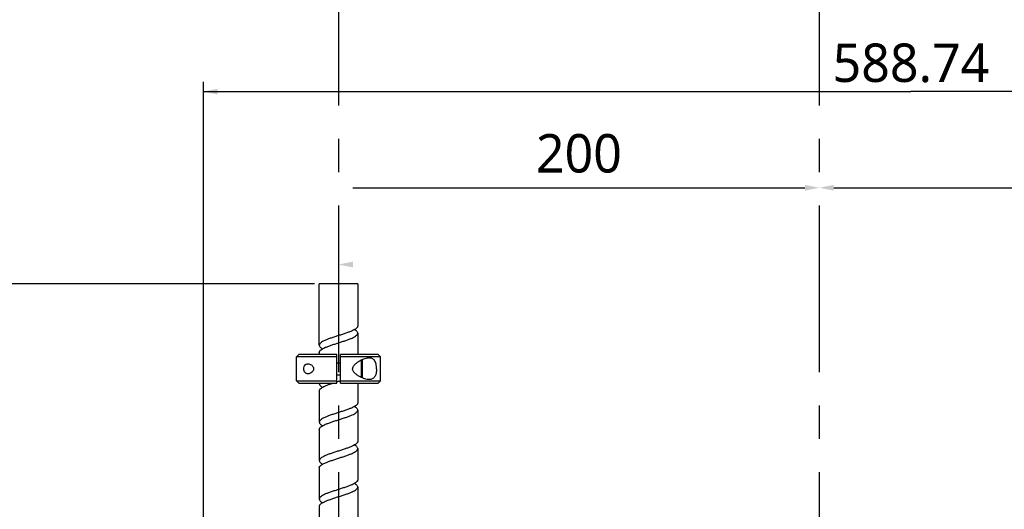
# Model space of a CAD drawing. Header units: millimetres. Extents: x 16 to 3344, y 34 to 2360.
# Tile 19 of 127: x 607 to 1017, y 1054 to 1258. Entities that reach past the tile are written whole.
import ezdxf

# ---------------------------------------------------------------- set-up
doc = ezdxf.new("R2010")
doc.units = ezdxf.units.MM
doc.header["$LTSCALE"] = 185.02
doc.linetypes.add('CENTER', pattern=[0.6, 0.375, -0.075, 0.075, -0.075])
doc.layers.get('0').update_dxf_attribs({"linetype": 'CONTINUOUS'})
for name, color, linetype in [('BASE_ASM_PBL3', 7, 'CONTINUOUS'), ('DEFAULT_1', 7, 'CENTER'), ('FRONT_VIEW_VBL2', 7, 'CONTINUOUS'), ('SCREW_ASM_PBL15', 7, 'CONTINUOUS'), ('TOP_ASM_PBL10', 7, 'CONTINUOUS')]:
    doc.layers.add(name, color=color, linetype=linetype)
doc.styles.get("Standard").update_dxf_attribs({"font": 'malgun.ttf'})
doc.dimstyles.new('DIMSTYLE_9', dxfattribs={"dimtxt": 16, "dimasz": 6, "dimexe": 1, "dimexo": 0.5, "dimgap": 1, "dimtad": 1, "dimdsep": 46, "dimtxsty": 'Standard', "dimblk": '_FILLED', "dimblk1": '_FILLED', "dimblk2": '_FILLED', "dimcen": 0.09, "dimclrt": 134, "dimazin": 2, "dimtp": 0.8, "dimtm": 0.8, "dimtfac": 1, "dimtofl": 0, "dimtmove": 0, "dimatfit": 3, "dimldrblk": '_FILLED', "dimfxl": 1, "dimtolj": 1, "dimarcsym": 0})

# ---------------------------------------------------------------- blocks, each defined once
blk = doc.blocks.new('_FILLED')
at = {"color": 0, "linetype": 'ByBlock'}
blk.add_solid([(0, 0), (-1, 0.2), (-1, -0.2)], dxfattribs=at)
blk = doc.blocks.new('*D27')
at = {"color": 134, "transparency": 16777216}
for p, q in [((860.41, 1115.87), (650.17, 1115.87)), ((654.17, 1115.87), (654.17, 731.97)), ((654.17, 348.07), (654.17, 731.97)), ((1193.91, 348.07), (650.17, 348.07))]:
    blk.add_line(p, q, dxfattribs=at)
at = {"color": 134, "transparency": 16777216, "xscale": 6, "yscale": 6, "zscale": 6}
for p, rotation in [((654.17, 1115.87), 90), ((654.17, 348.07), 270)]:
    blk.add_blockref('_FILLED', p, dxfattribs=dict(at, rotation=rotation))
at = {"color": 134, "transparency": 16777216, "insert": (634.17, 731.97), "char_height": 16, "width": 53.9259, "attachment_point": 2, "rotation": 90, "line_spacing_factor": 0.9}
blk.add_mtext('767.8', dxfattribs=at)
blk = doc.blocks.new('*D28')
at = {"color": 134, "transparency": 16777216}
for p, q in [((814.17, 761.37), (814.17, 1199.87)), ((1402.91, 431.57), (1402.91, 1199.87)), ((814.17, 1195.87), (1108.54, 1195.87)), ((1402.91, 1195.87), (1108.54, 1195.87))]:
    blk.add_line(p, q, dxfattribs=at)
at = {"color": 134, "transparency": 16777216, "xscale": 6, "yscale": 6, "zscale": 6, "rotation": 180}
blk.add_blockref('_FILLED', (814.17, 1195.87), dxfattribs=at)
at = {"color": 134, "transparency": 16777216, "xscale": 6, "yscale": 6, "zscale": 6}
blk.add_blockref('_FILLED', (1402.91, 1195.87), dxfattribs=at)
at = {"color": 134, "transparency": 16777216, "insert": (1108.54, 1215.87), "char_height": 16, "width": 66.1926, "attachment_point": 2, "line_spacing_factor": 0.9}
blk.add_mtext('588.74', dxfattribs=at)
blk = doc.blocks.new('SCREW_ASM_PBL15', base_point=(870.41, 843.37))
at = {"layer": 'SCREW_ASM_PBL15', "color": 7}
for p, q in [((862.41, 1090.37), (862.41, 1115.87)), ((878.41, 1115.87), (862.41, 1115.87)), ((878.41, 1115.87), (878.41, 1098.37)), ((878.41, 1095.37), (878.41, 1086.57)), ((853.91, 1086.57), (852.91, 1085.57)), ((852.91, 1075.57), (852.91, 1085.57)), ((862.41, 1085.57), (852.91, 1085.57)), ((869.66, 1086.57), (853.91, 1086.57)), ((869.66, 1085.57), (862.4, 1085.57)), ((862.41, 1087.37), (862.41, 1086.57)), ((868.18, 1085.57), (862.41, 1085.57)), ((869.66, 1085.57), (868.18, 1085.57)), ((869.66, 1074.57), (869.66, 1086.57)), ((871.16, 1074.57), (871.16, 1086.57)), ((886.91, 1086.57), (871.16, 1086.57)), ((878.41, 1085.57), (871.16, 1085.57)), ((887.91, 1085.57), (878.41, 1085.57)), ((886.91, 1086.57), (887.91, 1085.57)), ((887.91, 1075.57), (887.91, 1085.57)), ((869.66, 1083.07), (871.16, 1083.07)), ((879.91, 1076.97), (879.91, 1084.17)), ((880.41, 1076.82), (880.41, 1084.32)), ((869.66, 1078.07), (871.16, 1078.07)), ((853.91, 1074.57), (852.91, 1075.57)), ((852.91, 1075.57), (862.41, 1075.57)), ((853.91, 1074.57), (869.66, 1074.57)), ((862.4, 1075.57), (869.66, 1075.57)), ((862.41, 1074.57), (862.41, 1074.37)), ((871.14, 1075.6), (871.16, 1075.61)), ((871.16, 1075.57), (878.41, 1075.57)), ((871.16, 1074.57), (886.91, 1074.57)), ((878.41, 1075.57), (887.91, 1075.57)), ((878.41, 1074.57), (878.41, 1066.37)), ((886.91, 1074.57), (887.91, 1075.57)), ((862.41, 1071.37), (862.41, 1058.37)), ((878.41, 1063.37), (878.41, 1050.37)), ((862.41, 1055.37), (862.41, 1042.37)), ((878.41, 1047.37), (878.41, 1034.37)), ((862.41, 1039.37), (862.41, 1026.37)), ((878.41, 1031.37), (878.41, 1018.37)), ((862.41, 1023.37), (862.41, 1010.37))]:
    blk.add_line(p, q, dxfattribs=at)
for points in [[(876.96, 1096.66), (876.96, 1096.65), (876.96, 1096.66), (876.94, 1096.69), (876.92, 1096.75), (876.92, 1096.79)], [(863.87, 1089.06), (863.86, 1089.07), (863.86, 1089.06), (863.88, 1089.04), (863.89, 1088.99), (863.9, 1088.95)], [(878.41, 1085.57), (872.64, 1085.57), (871.16, 1085.57)], [(863.86, 1073.06), (863.86, 1073.07), (863.87, 1073.06), (863.88, 1073.03), (863.89, 1072.98), (863.9, 1072.95)], [(876.96, 1064.66), (876.96, 1064.66), (876.96, 1064.66), (876.95, 1064.68), (876.93, 1064.73), (876.92, 1064.79)], [(863.86, 1057.07), (863.86, 1057.07), (863.86, 1057.06), (863.88, 1057.03), (863.89, 1056.98), (863.9, 1056.95)], [(876.95, 1048.66), (876.96, 1048.66), (876.95, 1048.66), (876.94, 1048.69), (876.92, 1048.75), (876.92, 1048.79)], [(863.86, 1041.06), (863.86, 1041.07), (863.87, 1041.06), (863.88, 1041.02), (863.9, 1040.97), (863.9, 1040.95)], [(876.96, 1032.66), (876.96, 1032.66), (876.95, 1032.67), (876.94, 1032.7), (876.92, 1032.76), (876.92, 1032.79)], [(863.86, 1025.07), (863.86, 1025.07), (863.86, 1025.06), (863.88, 1025.03), (863.89, 1024.98), (863.9, 1024.95)]]:
    blk.add_lwpolyline(points, dxfattribs=at)
for centre, start, end in [((879.91, 1084.32), 0, 8.0903), ((879.91, 1076.82), 351.9096, 360)]:
    blk.add_arc(centre, 0.5, start, end, dxfattribs=at)
for points, knots in [([(878.41, 1098.37), (878.41, 1098.28), (878.38, 1098.11), (878.25, 1097.85), (878.06, 1097.6), (877.67, 1097.24), (877, 1096.81), (876.01, 1096.33), (874.8, 1095.84), (873.43, 1095.35), (871.95, 1094.86), (870.92, 1094.53), (870.4, 1094.37)], [0, 0, 0, 0, 0.027445, 0.057306, 0.091426, 0.130922, 0.227782, 0.348619, 0.490933, 0.65053, 0.822179, 1, 1, 1, 1]), ([(870.4, 1094.37), (869.88, 1094.2), (868.86, 1093.88), (867.37, 1093.38), (866.01, 1092.89), (864.8, 1092.41), (863.81, 1091.92), (863.14, 1091.49), (862.76, 1091.14), (862.56, 1090.88), (862.43, 1090.63), (862.41, 1090.45), (862.41, 1090.37)], [0, 0, 0, 0, 0.17786, 0.349518, 0.509106, 0.651396, 0.772217, 0.869052, 0.908544, 0.942674, 0.972551, 1, 1, 1, 1]), ([(870.41, 1091.37), (870.93, 1091.53), (871.95, 1091.86), (873.44, 1092.35), (874.81, 1092.84), (876.01, 1093.33), (877, 1093.81), (877.67, 1094.24), (878.06, 1094.6), (878.25, 1094.85), (878.38, 1095.11), (878.41, 1095.28), (878.41, 1095.37)], [0, 0, 0, 0, 0.17786, 0.34952, 0.509108, 0.651403, 0.772219, 0.869065, 0.908559, 0.942681, 0.972547, 1, 1, 1, 1]), ([(878.41, 1095.37), (878.41, 1095.5), (878.33, 1095.78), (878.05, 1096.16), (877.61, 1096.53), (877.26, 1096.75), (877.06, 1096.87)], [0, 0, 0, 0, 0.183616, 0.400682, 0.670501, 1, 1, 1, 1]), ([(862.41, 1087.37), (862.41, 1087.45), (862.43, 1087.63), (862.56, 1087.88), (862.76, 1088.14), (863.14, 1088.49), (863.81, 1088.92), (864.81, 1089.41), (866.01, 1089.9), (867.38, 1090.39), (868.87, 1090.88), (869.89, 1091.2), (870.41, 1091.37)], [0, 0, 0, 0, 0.027441, 0.057312, 0.091441, 0.130935, 0.227784, 0.348626, 0.490935, 0.650531, 0.822179, 1, 1, 1, 1]), ([(862.41, 1090.37), (862.41, 1090.24), (862.48, 1089.96), (862.76, 1089.58), (863.2, 1089.21), (863.56, 1088.98), (863.76, 1088.87)], [0, 0, 0, 0, 0.183512, 0.400614, 0.670489, 1, 1, 1, 1]), ([(857.67, 1078.47), (857.46, 1078.47), (857.13, 1078.53), (856.75, 1078.74), (856.38, 1079.07), (856.06, 1079.69), (855.93, 1080.57), (856.06, 1081.44), (856.38, 1082.07), (856.75, 1082.4), (857.13, 1082.61), (857.46, 1082.67), (857.67, 1082.67)], [0, 0, 0, 0, 0.10589, 0.160015, 0.217285, 0.347678, 0.5, 0.652322, 0.782715, 0.839985, 0.89411, 1, 1, 1, 1]), ([(857.67, 1082.67), (857.91, 1082.67), (858.43, 1082.57), (859.03, 1082.25), (859.46, 1081.88), (859.76, 1081.52), (859.98, 1081.07), (860.07, 1080.57), (859.98, 1080.06), (859.76, 1079.62), (859.46, 1079.26), (859.03, 1078.89), (858.43, 1078.57), (857.91, 1078.47), (857.67, 1078.47)], [0, 0, 0, 0, 0.106688, 0.224162, 0.287752, 0.354897, 0.425899, 0.5, 0.574101, 0.645103, 0.712248, 0.775838, 0.893312, 1, 1, 1, 1]), ([(883.14, 1085.07), (882.85, 1085.07), (882.23, 1085), (881.29, 1084.75), (880.33, 1084.38), (879.36, 1083.9), (878.55, 1083.42), (877.92, 1082.98), (877.46, 1082.61), (877.02, 1082.2), (876.63, 1081.73), (876.32, 1081.19), (876.24, 1080.78), (876.24, 1080.57)], [0, 0, 0, 0, 0.102444, 0.213024, 0.33108, 0.455531, 0.585324, 0.651968, 0.719656, 0.788341, 0.858013, 0.928658, 1, 1, 1, 1]), ([(886.22, 1080.57), (886.22, 1080.89), (886.19, 1081.53), (886.04, 1082.45), (885.79, 1083.26), (885.43, 1083.95), (884.97, 1084.48), (884.42, 1084.84), (883.8, 1085.03), (883.36, 1085.07), (883.14, 1085.07)], [0, 0, 0, 0, 0.159538, 0.31172, 0.450943, 0.575012, 0.686079, 0.789839, 0.892864, 1, 1, 1, 1]), ([(883.14, 1076.07), (882.85, 1076.07), (882.23, 1076.14), (881.29, 1076.38), (880.33, 1076.75), (879.36, 1077.23), (878.55, 1077.71), (877.92, 1078.15), (877.46, 1078.52), (877.02, 1078.94), (876.63, 1079.4), (876.32, 1079.94), (876.24, 1080.36), (876.24, 1080.57)], [0, 0, 0, 0, 0.102444, 0.213024, 0.33108, 0.455531, 0.585324, 0.651968, 0.719656, 0.788341, 0.858013, 0.928658, 1, 1, 1, 1]), ([(886.22, 1080.57), (886.22, 1080.24), (886.19, 1079.6), (886.04, 1078.69), (885.79, 1077.87), (885.43, 1077.19), (884.97, 1076.66), (884.42, 1076.3), (883.8, 1076.1), (883.36, 1076.07), (883.14, 1076.07)], [0, 0, 0, 0, 0.159538, 0.31172, 0.450943, 0.575012, 0.686079, 0.789839, 0.892864, 1, 1, 1, 1]), ([(862.41, 1071.37), (862.41, 1071.43), (862.42, 1071.57), (862.5, 1071.78), (862.63, 1071.98), (862.87, 1072.26), (863.31, 1072.61), (863.97, 1073), (864.78, 1073.39), (865.73, 1073.79), (866.8, 1074.18), (867.55, 1074.44), (867.93, 1074.57)], [0, 0, 0, 0, 0.030458, 0.062673, 0.09811, 0.137816, 0.232274, 0.348364, 0.485579, 0.641967, 0.814625, 1, 1, 1, 1]), ([(862.41, 1074.37), (862.41, 1074.24), (862.48, 1073.96), (862.76, 1073.58), (863.2, 1073.21), (863.55, 1072.98), (863.75, 1072.87)], [0, 0, 0, 0, 0.18362, 0.400676, 0.670514, 1, 1, 1, 1]), ([(878.41, 1066.37), (878.41, 1066.28), (878.38, 1066.11), (878.25, 1065.85), (878.06, 1065.6), (877.67, 1065.24), (877, 1064.81), (876, 1064.33), (874.8, 1063.84), (873.43, 1063.35), (871.94, 1062.86), (870.92, 1062.53), (870.39, 1062.36)], [0, 0, 0, 0, 0.027432, 0.05729, 0.091414, 0.130915, 0.227781, 0.348636, 0.490966, 0.65057, 0.822211, 1, 1, 1, 1]), ([(870.39, 1062.36), (869.87, 1062.2), (868.85, 1061.87), (867.37, 1061.38), (866, 1060.89), (864.8, 1060.41), (863.81, 1059.92), (863.14, 1059.49), (862.75, 1059.14), (862.56, 1058.88), (862.43, 1058.63), (862.41, 1058.45), (862.41, 1058.37)], [0, 0, 0, 0, 0.177893, 0.349561, 0.509142, 0.651419, 0.772221, 0.869047, 0.908542, 0.942673, 0.972547, 1, 1, 1, 1]), ([(870.42, 1059.37), (870.94, 1059.54), (871.96, 1059.86), (873.44, 1060.35), (874.81, 1060.84), (876.01, 1061.33), (877.01, 1061.82), (877.67, 1062.24), (878.06, 1062.6), (878.25, 1062.85), (878.38, 1063.11), (878.41, 1063.28), (878.41, 1063.37)], [0, 0, 0, 0, 0.177893, 0.349562, 0.509142, 0.65142, 0.772221, 0.86905, 0.908545, 0.942674, 0.972547, 1, 1, 1, 1]), ([(878.41, 1063.37), (878.41, 1063.5), (878.33, 1063.78), (878.05, 1064.16), (877.61, 1064.53), (877.26, 1064.75), (877.06, 1064.87)], [0, 0, 0, 0, 0.183589, 0.400692, 0.670513, 1, 1, 1, 1]), ([(862.41, 1055.37), (862.41, 1055.45), (862.43, 1055.63), (862.56, 1055.89), (862.76, 1056.14), (863.14, 1056.49), (863.81, 1056.92), (864.81, 1057.41), (866.01, 1057.9), (867.39, 1058.39), (868.87, 1058.88), (869.9, 1059.21), (870.42, 1059.37)], [0, 0, 0, 0, 0.027431, 0.057291, 0.091417, 0.130918, 0.227781, 0.348638, 0.490966, 0.65057, 0.822211, 1, 1, 1, 1]), ([(862.41, 1058.37), (862.41, 1058.24), (862.48, 1057.96), (862.76, 1057.58), (863.2, 1057.21), (863.55, 1056.98), (863.75, 1056.87)], [0, 0, 0, 0, 0.183572, 0.400686, 0.670516, 1, 1, 1, 1]), ([(878.41, 1050.37), (878.41, 1050.28), (878.38, 1050.11), (878.25, 1049.85), (878.06, 1049.6), (877.67, 1049.24), (877.01, 1048.82), (876.01, 1048.33), (874.81, 1047.84), (873.44, 1047.35), (871.96, 1046.86), (870.94, 1046.54), (870.42, 1046.37)], [0, 0, 0, 0, 0.027467, 0.057346, 0.091467, 0.130954, 0.227788, 0.348589, 0.490865, 0.650446, 0.822111, 1, 1, 1, 1]), ([(878.41, 1047.37), (878.41, 1047.5), (878.33, 1047.78), (878.05, 1048.16), (877.61, 1048.53), (877.26, 1048.75), (877.06, 1048.87)], [0, 0, 0, 0, 0.183575, 0.400624, 0.670488, 1, 1, 1, 1]), ([(870.42, 1046.37), (869.9, 1046.21), (868.87, 1045.88), (867.39, 1045.39), (866.01, 1044.9), (864.81, 1044.41), (863.81, 1043.92), (863.14, 1043.49), (862.76, 1043.14), (862.56, 1042.89), (862.43, 1042.63), (862.41, 1042.45), (862.41, 1042.37)], [0, 0, 0, 0, 0.17779, 0.349429, 0.509032, 0.651355, 0.77221, 0.869076, 0.908567, 0.942687, 0.972555, 1, 1, 1, 1]), ([(870.39, 1043.36), (870.92, 1043.53), (871.94, 1043.86), (873.43, 1044.35), (874.8, 1044.84), (876, 1045.33), (877, 1045.81), (877.67, 1046.24), (878.06, 1046.6), (878.25, 1046.85), (878.38, 1047.11), (878.41, 1047.28), (878.41, 1047.37)], [0, 0, 0, 0, 0.177791, 0.34943, 0.509034, 0.651358, 0.772211, 0.869079, 0.908571, 0.942689, 0.972553, 1, 1, 1, 1]), ([(862.41, 1039.37), (862.41, 1039.45), (862.43, 1039.63), (862.56, 1039.88), (862.75, 1040.14), (863.14, 1040.49), (863.81, 1040.92), (864.8, 1041.41), (866, 1041.89), (867.37, 1042.38), (868.85, 1042.87), (869.87, 1043.2), (870.39, 1043.36)], [0, 0, 0, 0, 0.027465, 0.057347, 0.091472, 0.130957, 0.227788, 0.348592, 0.490866, 0.650447, 0.822113, 1, 1, 1, 1]), ([(862.41, 1042.37), (862.41, 1042.24), (862.48, 1041.96), (862.76, 1041.58), (863.2, 1041.21), (863.55, 1040.98), (863.75, 1040.87)], [0, 0, 0, 0, 0.183552, 0.400616, 0.670496, 1, 1, 1, 1]), ([(878.41, 1034.37), (878.41, 1034.28), (878.38, 1034.11), (878.25, 1033.85), (878.06, 1033.6), (877.67, 1033.24), (877, 1032.81), (876.01, 1032.33), (874.8, 1031.84), (873.43, 1031.35), (871.94, 1030.86), (870.92, 1030.53), (870.4, 1030.36)], [0, 0, 0, 0, 0.027435, 0.057302, 0.09143, 0.130927, 0.227782, 0.348633, 0.490952, 0.650552, 0.822196, 1, 1, 1, 1]), ([(878.41, 1031.37), (878.41, 1031.5), (878.33, 1031.78), (878.05, 1032.16), (877.61, 1032.53), (877.26, 1032.75), (877.06, 1032.87)], [0, 0, 0, 0, 0.183546, 0.400664, 0.670515, 1, 1, 1, 1]), ([(870.4, 1030.36), (869.88, 1030.2), (868.86, 1029.87), (867.37, 1029.38), (866, 1028.89), (864.8, 1028.41), (863.81, 1027.92), (863.14, 1027.49), (862.75, 1027.14), (862.56, 1026.88), (862.43, 1026.63), (862.41, 1026.45), (862.41, 1026.37)], [0, 0, 0, 0, 0.177877, 0.349542, 0.509126, 0.651412, 0.77222, 0.869058, 0.908553, 0.942677, 0.972546, 1, 1, 1, 1]), ([(870.41, 1027.37), (870.94, 1027.54), (871.96, 1027.86), (873.44, 1028.35), (874.81, 1028.84), (876.01, 1029.33), (877, 1029.82), (877.67, 1030.24), (878.06, 1030.6), (878.25, 1030.85), (878.38, 1031.11), (878.41, 1031.28), (878.41, 1031.37)], [0, 0, 0, 0, 0.177877, 0.349541, 0.509125, 0.651407, 0.772219, 0.869048, 0.908541, 0.942673, 0.972549, 1, 1, 1, 1]), ([(862.41, 1023.37), (862.41, 1023.45), (862.43, 1023.63), (862.56, 1023.88), (862.76, 1024.14), (863.14, 1024.49), (863.81, 1024.92), (864.81, 1025.41), (866.01, 1025.9), (867.38, 1026.39), (868.87, 1026.88), (869.89, 1027.2), (870.41, 1027.37)], [0, 0, 0, 0, 0.027438, 0.057297, 0.091418, 0.130917, 0.227781, 0.348628, 0.49095, 0.650551, 0.822196, 1, 1, 1, 1]), ([(862.41, 1026.37), (862.41, 1026.24), (862.48, 1025.96), (862.76, 1025.58), (863.2, 1025.21), (863.55, 1024.98), (863.75, 1024.87)], [0, 0, 0, 0, 0.183611, 0.400689, 0.670505, 1, 1, 1, 1])]:
    blk.add_open_spline(points, degree=3, knots=knots, dxfattribs=at)
for points in [[(862.43, 1074.57), (862.41, 1074.5), (862.41, 1074.43), (862.41, 1074.37)], [(869.66, 1075.13), (869.9, 1075.21), (870.15, 1075.29), (870.4, 1075.37)], [(870.4, 1075.37), (870.65, 1075.44), (870.9, 1075.52), (871.14, 1075.6)]]:
    blk.add_open_spline(points, degree=3, dxfattribs=at)
blk = doc.blocks.new('BASE_ASM_PBL3', base_point=(1095.936, 709.968))
at = {"layer": 'BASE_ASM_PBL3', "color": 134}
dim = blk.add_linear_dim(base=(654.165, 1115.868), p1=(1194.406, 348.068), p2=(860.906, 1115.868), angle=90, dimstyle='DIMSTYLE_9', dxfattribs=at)
dim.commit()
dim.dimension.update_dxf_attribs({"geometry": '*D27', "text_midpoint": (654.165, 731.809), "dimtype": 160})
blk = doc.blocks.new('TOP_ASM_PBL10', base_point=(1038.536, 739.968))
at = {"layer": 'TOP_ASM_PBL10', "color": 134}
dim = blk.add_linear_dim(base=(1402.906, 1195.868), p1=(814.165, 760.868), p2=(1402.906, 431.068), dimstyle='DIMSTYLE_9', dxfattribs=at)
dim.commit()
dim.dimension.update_dxf_attribs({"geometry": '*D28', "text_midpoint": (1108.986, 1195.868), "dimtype": 160})
blk = doc.blocks.new('FRONT_VIEW_VBL2', base_point=(1115.94, 739.97))
at = {"layer": 'BASE_ASM_PBL3'}
blk.add_blockref('BASE_ASM_PBL3', (1095.94, 709.97), dxfattribs=at)
at = {"layer": 'SCREW_ASM_PBL15'}
blk.add_blockref('SCREW_ASM_PBL15', (870.41, 843.37), dxfattribs=at)
at = {"layer": 'TOP_ASM_PBL10'}
blk.add_blockref('TOP_ASM_PBL10', (1038.54, 739.97), dxfattribs=at)

msp = doc.modelspace()

# ---------------------------------------------------------------- linework, layer by layer
at = {"color": 134}
for p, q in [((746, 1187.8), (934, 1187.8)), ((946, 1187.8), (1134, 1187.8))]:
    msp.add_line(p, q, dxfattribs=at)
at = {"layer": 'DEFAULT_1', "color": 1}
for p, q in [((740, 1624.5), (740, 370)), ((940, 1624.5), (940, 370))]:
    msp.add_line(p, q, dxfattribs=at)

# ---------------------------------------------------------------- block references
at = {"color": 134, "xscale": 6, "yscale": 6, "zscale": 6}
msp.add_blockref('_FILLED', (940, 1187.8), dxfattribs=at)
at = {"color": 134, "xscale": 6, "yscale": 6, "zscale": 6, "rotation": 180}
for p in [(940, 1187.8), (740, 1155.868)]:
    msp.add_blockref('_FILLED', p, dxfattribs=at)
at = {"layer": 'FRONT_VIEW_VBL2'}
msp.add_blockref('FRONT_VIEW_VBL2', (985.529, 771.9), dxfattribs=at)

# ---------------------------------------------------------------- texts
at = {"color": 134, "insert": (840.003, 1210.133), "char_height": 16, "width": 36.8, "attachment_point": 2, "line_spacing_factor": 0.9}
msp.add_mtext('\\A1;200', dxfattribs=at)

doc.saveas('drawing.dxf')
